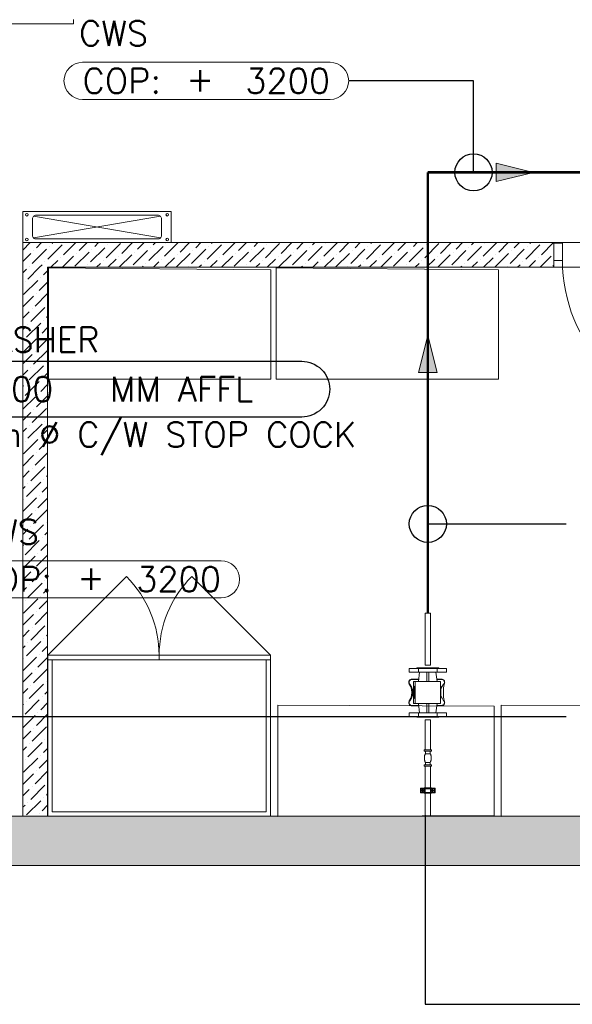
# Model space of a CAD drawing. Header units: millimetres. Extents: x -1747 to 60076, y -13777 to 14438.
# Tile 18 of 29: x 12144 to 14377, y -560 to 3419. Entities that reach past the tile are written whole.
import ezdxf
from ezdxf.enums import TextEntityAlignment as Align

# ---------------------------------------------------------------- set-up
doc = ezdxf.new("R2010")
doc.units = ezdxf.units.MM
doc.header["$MEASUREMENT"] = 0
doc.linetypes.add('CENTER', pattern=[2, 1.25, -0.25, 0.25, -0.25])
doc.layers.get('0').update_dxf_attribs({"lineweight": 5})
doc.layers.add('FLOOR LAYOUT', color=9, linetype='Continuous', lineweight=0, true_color=0x808080)
doc.layers.add('PLUMBING-WS-CW-PIPE', color=5, linetype='Continuous', lineweight=0, true_color=0x0000ff)
doc.layers.add('G-IMPT', color=8, linetype='Continuous', lineweight=9)
doc.layers.add('P-PIPE', color=3, linetype='Continuous', lineweight=9)
for name, color, linetype in [('LINE', 7, 'Continuous'), ('PLUMBING-DW-TR-LVL-TAG', 7, 'Continuous'), ('TAG', 7, 'Continuous')]:
    doc.layers.add(name, color=color, linetype=linetype)
doc.styles.add('Oswald Light', font='txt')
doc.styles.add('Romans', font='Romans.shx')
doc.styles.add('ROMANS-100', font='romans.shx')
doc.styles.get("Standard").update_dxf_attribs({"font": 'romans.shx'})
doc.dimstyles.new('CLOSSED FILLED-ROMANS-100', dxfattribs={"dimtxt": 100, "dimasz": 100, "dimexe": 50, "dimexo": 50, "dimgap": 50, "dimtad": 1, "dimdec": 0, "dimzin": 0, "dimdsep": 46, "dimtxsty": 'ROMANS-100', "dimcen": 0.09, "dimclrd": 256, "dimclre": 256, "dimclrt": 256, "dimadec": 0, "dimazin": 0, "dimtfac": 1, "dimtdec": 0, "dimtofl": 0, "dimtmove": 0, "dimatfit": 3, "dimfxl": 1, "dimtolj": 1, "dimtzin": 0, "dimarcsym": 0})
doc.dimstyles.new('MDS-50', dxfattribs={"dimtxt": 100, "dimasz": 100, "dimexe": 50, "dimexo": 50, "dimgap": 25, "dimtad": 1, "dimdec": 0, "dimtxsty": 'Oswald Light', "dimcen": 0, "dimdle": 1.5875, "dimazin": 0, "dimtfac": 1, "dimtdec": 0, "dimtix": 1, "dimtmove": 0, "dimatfit": 0, "dimfxl": 1, "dimfrac": 2, "dimtolj": 1, "dimarcsym": 0})

# ---------------------------------------------------------------- blocks, each defined once
blk = doc.blocks.new('U_Water_meter1 - Optiflux 4000-9027546-RCP-Store 03 at Node L5 Level')
at = {"layer": 'G-IMPT', "color": 171, "lineweight": 15}
for p, q in [((-100, 42.7), (-96.6, 44.5)), ((-96.6, 44.5), (-100, 42.7)), ((-96.6, 73.8), (-82.5, 73.8)), ((-45, 57.3), (45, 57.3)), ((-45, 49.7), (45, 49.7)), ((82.5, 73.8), (96.6, 73.8)), ((100, 42.7), (96.6, 44.5)), ((96.6, 44.5), (100, 42.7)), ((-45, 36.3), (-82.5, 31.9)), ((82.5, 31.9), (45, 36.3)), ((-96.6, -46.7), (-100, -45)), ((-100, -45), (-96.6, -46.7)), ((-82.5, -76), (-96.6, -76)), ((45, -52), (-45, -52)), ((96.6, -76), (82.5, -76)), ((96.6, -46.7), (100, -45)), ((100, -45), (96.6, -46.7))]:
    blk.add_line(p, q, dxfattribs=at)
at = {"layer": 'G-IMPT', "color": 171, "lineweight": 15, "flags": 128}
for points in [[(-45, -38.5), (-54.4, -37.4), (-63.7, -36.3), (-73.1, -35.2), (-82.5, -34.1)], [(-82.5, -34.1), (-73.1, -35.2), (-63.7, -36.3), (-54.4, -37.4), (-45, -38.5)], [(82.5, -34.1), (73.1, -35.2), (63.7, -36.3), (54.4, -37.4), (45, -38.5)], [(45, -38.5), (54.4, -37.4), (63.7, -36.3), (73.1, -35.2), (82.5, -34.1)]]:
    blk.add_lwpolyline(points, dxfattribs=at)
at = {"layer": 'P-PIPE', "color": 171, "lineweight": 15}
for p, q in [((-100, 42.7), (-96.6, 44.5)), ((-54.4, 62.7), (-54.4, 34.7)), ((-53, 62.7), (-53, 34.8)), ((45, 57.3), (-45, 57.3)), ((-25, 52.7), (-25, 49.7)), ((-25, 52.7), (-10, 52.7)), ((-10, 52.7), (25, 52.7)), ((-10, 48.5), (-10, 52.7)), ((25, 49.2), (25, 52.7)), ((53, 34.8), (53, 62.7)), ((54.4, 34.7), (54.4, 62.7)), ((96.6, 44.5), (100, 42.7)), ((-96.6, 36.2), (-96.6, -38.4)), ((-96.6, 36.2), (-82.5, 36.2)), ((-82.5, -38.4), (-82.5, 36.2)), ((-82.5, 2.9), (-45, 2.9)), ((45, 2.9), (82.5, 2.9)), ((82.5, 36.2), (82.5, -38.4)), ((82.5, 36.2), (96.6, 36.2)), ((96.6, -38.4), (96.6, 36.2)), ((-82.5, -38.4), (-96.6, -38.4)), ((-45, -5.1), (-82.5, -5.1)), ((-54.4, -37.4), (-54.4, -55.9)), ((-53, -37.6), (-53, -55.9)), ((82.5, -5.1), (45, -5.1)), ((53, -55.9), (53, -37.6)), ((54.4, -55.9), (54.4, -37.4)), ((96.6, -38.4), (82.5, -38.4)), ((-96.6, -46.7), (-100, -45)), ((-25, -52), (-25, -54)), ((-25, -54), (-10, -54)), ((-10, -50.7), (-10, -54)), ((-10, -54), (25, -54)), ((25, -51.4), (25, -54)), ((100, -45), (96.6, -46.7))]:
    blk.add_line(p, q, dxfattribs=at)
at = {"layer": 'P-PIPE', "color": 171, "lineweight": 15, "flags": 128}
for points in [[(-41, 76), (-44, 75.7), (-46.8, 74.7), (-49.3, 73.1), (-51.4, 71), (-53, 68.5), (-54, 65.6), (-54.4, 62.7)], [(-33.2, 71.8), (-35.4, 73.3), (-38, 74.3), (-40.7, 74.6), (-43.4, 74.4), (-46, 73.6), (-48.3, 72.1), (-50.3, 70.2), (-51.8, 67.9), (-52.7, 65.4), (-53, 62.7)], [(-45, -52), (-45, -48.9), (-45, -40.1), (-45, -26.6), (-45, -9.9), (-45, 7.7), (-45, 24.3), (-45, 37.9), (-45, 46.7), (-45, 49.7)], [(-33.4, 73.6), (-35.7, 74.9), (-38.3, 75.7), (-41, 76)], [(33.4, 73.6), (23.1, 67.9), (11.8, 64.4), (0, 63.2), (-11.8, 64.4), (-23.1, 67.9), (-33.4, 73.6)], [(33.2, 71.8), (23.2, 65.1), (11.9, 60.9), (0, 59.5), (-11.9, 60.9), (-23.2, 65.1), (-33.2, 71.8)], [(53, 62.7), (52.7, 65.4), (51.8, 67.9), (50.3, 70.2), (48.3, 72.1), (46, 73.6), (43.4, 74.4), (40.7, 74.6), (38, 74.3), (35.5, 73.3), (33.2, 71.8)], [(54.4, 62.7), (54, 65.9), (52.8, 68.9), (51, 71.5), (48.6, 73.7), (45.7, 75.1), (42.6, 75.9), (39.4, 75.9), (36.2, 75.1), (33.4, 73.6)], [(45, 49.7), (45, 46.7), (45, 37.8), (45, 24.3), (45, 7.7), (45, -10), (45, -26.6), (45, -40.1), (45, -48.9), (45, -52)], [(-54.4, -55.9), (-54, -59), (-53, -61.9), (-51.3, -64.4), (-49.1, -66.5), (-46.5, -68.1), (-43.6, -69), (-40.5, -69.3), (-37.5, -68.8)], [(-53, -55.9), (-52.7, -58.6), (-51.8, -61.2), (-50.3, -63.5), (-48.3, -65.4), (-46, -66.8), (-43.4, -67.7), (-40.7, -67.9), (-38, -67.5), (-35.4, -66.5), (-33.2, -65)], [(-37.5, -68.8), (-18.9, -65.1), (0, -63.8)], [(-33.2, -65), (-23.2, -58.4), (-11.9, -54.2), (-10, -53.8)], [(0, -63.8), (18.9, -65.1), (37.5, -68.8)], [(9.9, -53.8), (11.9, -54.2), (23.2, -58.3), (33.2, -65)], [(33.2, -65), (35.4, -66.5), (38, -67.5), (40.7, -67.9), (43.4, -67.7), (46, -66.8), (48.3, -65.4), (50.3, -63.5), (51.8, -61.2), (52.7, -58.6), (53, -55.9)], [(37.5, -68.8), (39.2, -69.1), (41, -69.3)], [(41, -69.3), (44, -68.9), (46.8, -67.9), (49.3, -66.4), (51.4, -64.3), (53, -61.7), (54, -58.9), (54.4, -55.9)]]:
    blk.add_lwpolyline(points, dxfattribs=at)
at = {"layer": 'P-PIPE', "color": 171, "lineweight": 15}
for points, knots in [([(-100, -45), (-100, -45), (-100, -42.5), (-100, -32.9), (-100, -18.8), (-100, -1.1), (-100, 16.6), (-100, 30.6), (-100, 40.3), (-100, 42.7), (-100, 42.7)], [0.0003328, 0.0003328, 0.0003328, 0.0003328, 0.0625, 0.125, 0.1875, 0.25, 0.3125, 0.375, 0.4375, 0.4996674, 0.4996674, 0.4996674, 0.4996674]), ([(-96.6, 73.5), (-96.6, 73.8), (-96.6, 73.9), (-96.6, 72.6), (-96.6, 69.4), (-96.6, 64.3), (-96.6, 57.1), (-96.6, 47.9), (-96.6, 40.3), (-96.6, 36.2)], [309.972972, 309.972972, 309.972972, 309.972972, 320.286362, 332.605069, 344.923775, 357.242481, 369.561188, 381.879894, 394.1986, 394.1986, 394.1986, 394.1986]), ([(-82.5, 36.2), (-82.5, 40.3), (-82.5, 47.9), (-82.5, 57.1), (-82.5, 64.3), (-82.5, 69.4), (-82.5, 72.6), (-82.5, 73.9), (-82.5, 73.8), (-82.5, 73.5)], [-394.1986, -394.1986, -394.1986, -394.1986, -381.879894, -369.561188, -357.242481, -344.923775, -332.605069, -320.286362, -309.972972, -309.972972, -309.972972, -309.972972]), ([(-45, 53.5), (-45, 53), (-45, 52.3), (-45, 51.3), (-45, 50.8), (-45, 50.3), (-45, 49.8), (-45, 49.7), (-45, 49.7)], [0, 0, 0, 0, 0.25, 0.375, 0.5, 0.625, 0.75, 1, 1, 1, 1]), ([(45, 49.7), (45, 49.7), (45, 49.8), (45, 50.3), (45, 50.8), (45, 51.3), (45, 52.3), (45, 53), (45, 53.5)], [0, 0, 0, 0, 0.25, 0.375, 0.5, 0.625, 0.75, 1, 1, 1, 1]), ([(82.5, 73.5), (82.5, 73.8), (82.5, 73.9), (82.5, 72.6), (82.5, 69.4), (82.5, 64.3), (82.5, 57.1), (82.5, 47.9), (82.5, 40.3), (82.5, 36.2)], [309.972972, 309.972972, 309.972972, 309.972972, 320.286362, 332.605069, 344.923775, 357.242481, 369.561188, 381.879894, 394.1986, 394.1986, 394.1986, 394.1986]), ([(96.6, 36.2), (96.6, 40.3), (96.6, 47.9), (96.6, 57.1), (96.6, 64.3), (96.6, 69.4), (96.6, 72.6), (96.6, 73.9), (96.6, 73.8), (96.6, 73.5)], [-394.1986, -394.1986, -394.1986, -394.1986, -381.879894, -369.561188, -357.242481, -344.923775, -332.605069, -320.286362, -309.972972, -309.972972, -309.972972, -309.972972]), ([(100, 42.7), (100, 42.7), (100, 40.3), (100, 30.6), (100, 16.6), (100, -1.1), (100, -18.8), (100, -32.9), (100, -42.5), (100, -45), (100, -45)], [-0.4996674, -0.4996674, -0.4996674, -0.4996674, -0.4375, -0.375, -0.3125, -0.25, -0.1875, -0.125, -0.0625, -0.0003328, -0.0003328, -0.0003328, -0.0003328]), ([(-96.6, -38.4), (-96.6, -42.6), (-96.6, -50.1), (-96.6, -59.3), (-96.6, -66.5), (-96.6, -71.7), (-96.6, -74.9), (-96.6, -76.2), (-96.6, -76), (-96.6, -75.7)], [0, 0, 0, 0, 12.318706, 24.637412, 36.956119, 49.274825, 61.593531, 73.912237, 84.225628, 84.225628, 84.225628, 84.225628]), ([(-82.5, -75.7), (-82.5, -76), (-82.5, -76.2), (-82.5, -74.9), (-82.5, -71.7), (-82.5, -66.5), (-82.5, -59.3), (-82.5, -50.1), (-82.5, -42.6), (-82.5, -38.4)], [-84.225628, -84.225628, -84.225628, -84.225628, -73.912237, -61.593531, -49.274825, -36.956119, -24.637412, -12.318706, 0, 0, 0, 0]), ([(82.5, -38.4), (82.5, -42.6), (82.5, -50.1), (82.5, -59.3), (82.5, -66.5), (82.5, -71.7), (82.5, -74.9), (82.5, -76.2), (82.5, -76), (82.5, -75.7)], [0, 0, 0, 0, 12.318706, 24.637412, 36.956119, 49.274825, 61.593531, 73.912237, 84.225628, 84.225628, 84.225628, 84.225628]), ([(96.6, -75.7), (96.6, -76), (96.6, -76.2), (96.6, -74.9), (96.6, -71.7), (96.6, -66.5), (96.6, -59.3), (96.6, -50.1), (96.6, -42.6), (96.6, -38.4)], [-84.225628, -84.225628, -84.225628, -84.225628, -73.912237, -61.593531, -49.274825, -36.956119, -24.637412, -12.318706, 0, 0, 0, 0])]:
    blk.add_open_spline(points, degree=3, knots=knots, dxfattribs=at)
for points in [[(-45, 53.5), (-45, 56.2), (-45, 57.3), (-45, 57.3)], [(-45, 49.7), (-45, 49.7), (-45, 50.8), (-45, 53.5)], [(45, 57.3), (45, 57.3), (45, 56.2), (45, 53.5)], [(45, 53.5), (45, 50.8), (45, 49.7), (45, 49.7)]]:
    blk.add_open_spline(points, degree=3, dxfattribs=at)
blk = doc.blocks.new('U_Valve_Ball  - U_Valve_Ball-1760295-RCP-Store 03 at Node L5 Level')
at = {"layer": 'P-PIPE', "color": 171, "lineweight": 15}
for p, q in [((-32.5, 15), (-27.5, 15)), ((-32.5, 15), (-32.5, -15)), ((-27.5, -15), (-27.5, 15)), ((-27.5, 10), (-17.5, 10)), ((-17.5, -10), (-17.5, 10)), ((17.5, 10), (27.5, 10)), ((17.5, 10), (17.5, -10)), ((27.5, 15), (32.5, 15)), ((27.5, 15), (27.5, -15)), ((32.5, -15), (32.5, 15)), ((-27.5, -15), (-32.5, -15)), ((-17.5, -10), (-27.5, -10)), ((27.5, -10), (17.5, -10)), ((32.5, -15), (27.5, -15))]:
    blk.add_line(p, q, dxfattribs=at)
at = {"layer": 'P-PIPE', "color": 171, "lineweight": 15, "flags": 128}
for points in [[(17.5, 10), (16, 10.7), (14.6, 11.3), (13.1, 11.8), (11.5, 12.3), (10, 12.8), (8.4, 13.1), (6.9, 13.4), (5.3, 13.7), (3.7, 13.9), (2.1, 14), (0.5, 14), (-1.1, 14), (-2.7, 13.9), (-4.3, 13.8), (-5.9, 13.6), (-7.4, 13.3), (-9, 13), (-10.6, 12.6), (-12.1, 12.2), (-13.6, 11.6), (-15.1, 11.1), (-16.6, 10.4), (-17.5, 10)], [(-17.5, -10), (-16, -10.7), (-14.6, -11.3), (-13.1, -11.8), (-11.5, -12.3), (-10, -12.8), (-8.4, -13.1), (-6.9, -13.4), (-5.3, -13.7), (-3.7, -13.9), (-2.1, -14), (-0.5, -14), (1.1, -14), (2.7, -13.9), (4.3, -13.8), (5.9, -13.6), (7.4, -13.3), (9, -13), (10.6, -12.6), (12.1, -12.2), (13.6, -11.6), (15.1, -11.1), (16.6, -10.4), (17.5, -10)]]:
    blk.add_lwpolyline(points, dxfattribs=at)
blk = doc.blocks.new('U_Lined Split Clamp1 - 20-10087883-RCP-Store 03 at Node L5 Level')
at = {"layer": 'P-PIPE', "color": 10, "lineweight": 13}
for p, q in [((-11, 11.3), (-11, 13.5)), ((-11, 11.2), (-11, 10.7)), ((-9.5, 30), (-9.5, 14.9)), ((-9.5, 30), (9.5, 30)), ((-7.5, 14.9), (-9.5, 14.9)), ((-7.5, 14.9), (-7.5, -14.9)), ((-4.3, 13.4), (-7.5, 13.4)), ((-1, 21), (-5, 21)), ((-5, 21), (-5, 19)), ((-5, 19), (-1, 19)), ((0, 27), (-1, 27)), ((-1, 27), (-1, 21)), ((-1, 19), (-1, 13)), ((-1, 13), (0, 13)), ((1, 27), (0, 27)), ((0, 13), (1, 13)), ((1, 21), (1, 27)), ((5, 21), (1, 21)), ((1, 13), (1, 19)), ((1, 19), (5, 19)), ((7.5, 13.4), (4.3, 13.4)), ((5, 19), (5, 21)), ((9.5, 14.9), (7.5, 14.9)), ((7.5, 14.9), (7.5, -14.9)), ((9.5, 14.9), (9.5, 30)), ((11, 13.5), (11, 11.3)), ((11, 11.2), (11, 10.7)), ((11, 2.9), (11, 0.2)), ((-11, -10.7), (-11, -11.2)), ((-11, -13.5), (-11, -11.3)), ((-9.5, -14.9), (-7.5, -14.9)), ((-9.5, -14.9), (-9.5, -30)), ((-9.5, -30), (9.5, -30)), ((-7.5, -13.4), (-4.3, -13.4)), ((-1, -19), (-5, -19)), ((-5, -19), (-5, -21)), ((-5, -21), (-1, -21)), ((0, -13), (-1, -13)), ((-1, -13), (-1, -19)), ((-1, -21), (-1, -27)), ((-1, -27), (0, -27)), ((1, -13), (0, -13)), ((0, -27), (1, -27)), ((1, -19), (1, -13)), ((5, -19), (1, -19)), ((1, -27), (1, -21)), ((1, -21), (5, -21)), ((4.3, -13.4), (7.5, -13.4)), ((5, -21), (5, -19)), ((7.5, -14.9), (9.5, -14.9)), ((9.5, -30), (9.5, -14.9)), ((11, 0), (11, -2.9)), ((11, -5.9), (11, -8.2)), ((11, -10.7), (11, -11.2)), ((11, -11.3), (11, -13.5))]:
    blk.add_line(p, q, dxfattribs=at)
at = {"layer": 'P-PIPE', "color": 10, "lineweight": 13, "flags": 128}
for points in [[(-11, 13.5), (-11, 13.3), (-11, 13.1), (-11, 12.9), (-11, 12.7), (-11, 12.4), (-11, 12.2), (-11, 11.9), (-11, 11.5), (-11, 11.2)], [(-11, -13.4), (-11, -13.2), (-11, -13), (-11, -12.8), (-11, -12.6), (-11, -12.3), (-11, -12), (-11, -11.7), (-11, -11.4), (-11, -11.1), (-11, -10.7), (-11, -10.4), (-11, -10), (-11, -9.6), (-11, -9.2), (-11, -8.7), (-11, -8.3), (-11, -7.8), (-11, -7.3), (-11, -6.9), (-11, -6.4), (-11, -5.9), (-11, -5.3), (-11, -4.8), (-11, -4.3), (-11, -3.8), (-11, -3.2), (-11, -2.7), (-11, -2.1), (-11, -1.5), (-11, -1), (-11, -0.4), (-11, 0.1), (-11, 0.7), (-11, 1.3), (-11, 1.8), (-11, 2.4), (-11, 2.9), (-11, 3.5), (-11, 4), (-11, 4.5), (-11, 5.1), (-11, 5.6), (-11, 6.1), (-11, 6.6), (-11, 7.1), (-11, 7.6), (-11, 8), (-11, 8.5), (-11, 8.9), (-11, 9.4), (-11, 9.8), (-11, 10.2), (-11, 10.6), (-11, 10.9), (-11, 11.3), (-11, 11.6), (-11, 11.9), (-11, 12.2), (-11, 12.5), (-11, 12.7), (-11, 12.9), (-11, 13.1), (-11, 13.3), (-11, 13.4)], [(11, 11.1), (11, 11.5), (11, 11.8), (11, 12.1), (11, 12.4), (11, 12.6), (11, 12.9), (11, 13.1), (11, 13.3), (11, 13.4), (11, 13.5)], [(11, 13.4), (11, 13.2), (11, 13), (11, 12.8), (11, 12.6), (11, 12.3), (11, 12), (11, 11.7), (11, 11.4), (11, 11.1), (11, 10.7), (11, 10.4), (11, 10), (11, 9.6), (11, 9.2), (11, 8.7), (11, 8.3), (11, 7.8), (11, 7.3), (11, 6.9), (11, 6.4), (11, 5.9), (11, 5.3), (11, 4.8), (11, 4.3), (11, 3.8), (11, 3.2), (11, 2.7), (11, 2.1), (11, 1.5), (11, 1), (11, 0.4), (11, -0.1), (11, -0.7), (11, -1.3), (11, -1.8), (11, -2.4), (11, -2.9), (11, -3.5), (11, -4), (11, -4.5), (11, -5.1), (11, -5.6), (11, -6.1), (11, -6.6), (11, -7.1), (11, -7.6), (11, -8), (11, -8.5), (11, -8.9), (11, -9.4), (11, -9.8), (11, -10.2), (11, -10.6), (11, -10.9), (11, -11.3), (11, -11.6), (11, -11.9), (11, -12.2), (11, -12.5), (11, -12.7), (11, -12.9), (11, -13.1), (11, -13.3), (11, -13.4)], [(-11, -10.8), (-11, -11.1), (-11, -11.5), (-11, -11.8), (-11, -12.1), (-11, -12.4), (-11, -12.6), (-11, -12.9), (-11, -13.1), (-11, -13.3), (-11, -13.4), (-11, -13.5)], [(11, -13.5), (11, -13.3), (11, -13.1), (11, -12.9), (11, -12.7), (11, -12.4), (11, -12.2), (11, -11.9), (11, -11.5), (11, -11.2), (11, -10.9)]]:
    blk.add_lwpolyline(points, dxfattribs=at)
at = {"layer": 'P-PIPE', "color": 10, "lineweight": 13}
for centre, start, end in [((0, 20), 90, 270), ((0, 20), 270, 90), ((0, -20), 90, 270), ((0, -20), 270, 90)]:
    blk.add_arc(centre, 8, start, end, dxfattribs=at)
for centre, major_axis, ratio, start_param, end_param in [((-9.5, 13.5), (1.5, 0), 0.959454, 1.570796, 3.141593), ((-9.5, 13.4), (1.5, 0), 0.955188, 1.570796, 3.141593), ((9.5, 13.5), (1.5, 0), 0.959454, 0, 1.570796), ((9.5, 13.4), (-1.5, 0), 0.955188, 3.141593, 4.712389), ((-9.5, -13.4), (1.5, 0), 0.955188, 3.141593, 4.712389), ((-9.5, -13.5), (1.5, 0), 0.959454, 3.141593, 4.712389), ((9.5, -13.4), (-1.5, 0), 0.955188, 1.570796, 3.141593), ((9.5, -13.5), (-1.5, 0), 0.959454, 1.570796, 3.141593)]:
    blk.add_ellipse(centre, major_axis=major_axis, ratio=ratio, start_param=start_param, end_param=end_param, dxfattribs=at)
blk = doc.blocks.new('DIAL-LT-NDE-ZZ-M3-P-700_rvt-2-RCP-Store 03 at Node L5 Level')
at = {"layer": 'P-PIPE', "color": 171, "lineweight": 15}
for p, q in [((-507580.6, 143210.8), (-507580.6, 143420.4)), ((-507558.4, 143420.4), (-507558.4, 143210.8)), ((-507580.6, 142868), (-507580.6, 142990.1)), ((-507569.5, 142990.1), (-507580.6, 142990.1)), ((-507558.4, 142990.1), (-507569.5, 142990.1)), ((-507558.4, 142990.1), (-507558.4, 142868)), ((-507580.7, 142604.5), (-507580.6, 142803)), ((-507558.4, 142803), (-507558.5, 142604.5))]:
    blk.add_line(p, q, dxfattribs=at)
for centre, start_param, end_param in [((-507569.5, 143420.4), 0, 1.570796), ((-507569.5, 143420.4), 1.570796, 3.141593), ((-507569.5, 143210.8), 0, 1.570796), ((-507569.5, 143210.8), 1.570796, 3.141593)]:
    blk.add_ellipse(centre, major_axis=(-11.1, 0), ratio=0.000067, start_param=start_param, end_param=end_param, dxfattribs=at)
at = {"color": 171, "lineweight": 15}
for name, p, rotation in [('U_Water_meter1 - Optiflux 4000-9027546-RCP-Store 03 at Node L5 Level', (-507570.6, 143100.4), 89.99608188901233), ('U_Valve_Ball  - U_Valve_Ball-1760295-RCP-Store 03 at Node L5 Level', (-507569.5, 142835.5), 269.9960818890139), ('U_Lined Split Clamp1 - 20-10087883-RCP-Store 03 at Node L5 Level', (-507569.6, 142703.8), 89.99651034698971)]:
    blk.add_blockref(name, p, dxfattribs=dict(at, rotation=rotation))
blk = doc.blocks.new('CW-FA')
at = {"layer": 'PLUMBING-WS-CW-PIPE', "lineweight": 0}
h = blk.add_hatch(color=256, dxfattribs=at)
h.dxf.hatch_style = 1
h.paths.add_polyline_path([(100, 0), (-50, 37.5), (-50, -37.5)])
blk.add_lwpolyline([(-50, 37.5), (100, 0), (-50, -37.5), (-50, 37.5)], dxfattribs=at)
blk = doc.blocks.new('CWS_BOP_LVL')
for points in [[(75, 75), (1075, 75)], [(1075, -75), (75, -75)]]:
    blk.add_lwpolyline(points)
for centre, start, end in [((75, 0), 90, 180), ((1075, 0), 0, 90), ((75, 0), 180, 270), ((1075, 0), 270, 0)]:
    blk.add_arc(centre, 75, start, end)
at = {"style": 'Romans'}
blk.add_text('CWS', height=100, dxfattribs=at).set_placement((61.1, 142))
at = {"char_height": 100, "style": 'Romans'}
for s, width, insert, attachment_point in [('COP:', 1168.033, (75, 0), 4), ('\\pxqc;+', 105.762, (550, 7.3), 5)]:
    blk.add_mtext_dynamic_manual_height_columns(s, width=width, gutter_width=1, heights=[0], dxfattribs=dict(at, insert=insert, attachment_point=attachment_point))
at = {"style": 'Romans'}
blk.add_attdef('LVL', text='', height=100, dxfattribs=at).set_placement((1075, 0), align=Align.MIDDLE_RIGHT)
blk = doc.blocks.new('FLOOR PLAN')
at = {"layer": 'FLOOR LAYOUT'}
h = blk.add_hatch(color=256, dxfattribs=at)
h.dxf.hatch_style = 1
h.paths.add_polyline_path([(15200, 0), (15200, 1970), (15400, 1970), (15400, 2043.5), (15400, 2170), (15202, 2170), (15202, 2518), (15002, 2518), (15002, 200), (14369.9, 200), (14369.9, 199.7), (12979.6, 199.7), (12979.6, 198.7), (12313.4, 198.7), (7990, 200), (7990, 850), (7590, 850), (7590, 650), (7790, 650), (7790, 0)])
h.paths.add_polyline_path([(7790, 650), (7590, 650), (7590, 850), (7790, 850)], flags=17)
h.paths.add_polyline_path([(7990, 0), (7790, 0), (7790, 200), (7990, 200)], flags=17)
h.paths.add_polyline_path([(9805, 0), (10005, 0), (10005, 200), (9805, 200)], flags=17)
h.paths.add_polyline_path([(11820, 0), (12020, 0), (12020, 200), (11820, 200)], flags=17)
h.paths.add_polyline_path([(15000, 0), (15200, 0), (15200, 200), (15000, 200)], flags=17)
h.paths.add_polyline_path([(15200, 1970), (15400, 1970), (15400, 2170), (15200, 2170)], flags=17)
for p, q in [((12361.4, 3402), (11802, 3402)), ((12361.4, 3402), (12361.4, 3420)), ((12713.1, 2624.1), (12200.9, 2536.9)), ((12713.1, 2536.9), (12200.9, 2624.1)), ((12157, 2487.9), (12187.1, 2518)), ((12157, 2518), (12157, 200)), ((12157, 2518), (14302, 2518)), ((12212.1, 2497.1), (12233, 2518)), ((12258.1, 2451.1), (12315.6, 2508.6)), ((12275.3, 2514.3), (12279, 2518)), ((12321.3, 2468.4), (12370.9, 2518)), ((12384.5, 2485.6), (12416.9, 2518)), ((12447.7, 2502.8), (12462.8, 2518)), ((12493.7, 2456.9), (12551.1, 2514.3)), ((12499.4, 2508.6), (12499.4, 2508.6)), ((12556.9, 2474.1), (12600.7, 2518)), ((12620.1, 2491.4), (12646.7, 2518)), ((12683.2, 2508.6), (12692.7, 2518)), ((12729.2, 2462.6), (12784.6, 2518)), ((12735, 2514.3), (12735, 2514.3)), ((12792.4, 2479.9), (12830.5, 2518)), ((12855.6, 2497.1), (12876.5, 2518)), ((12901.6, 2451.1), (12959, 2508.6)), ((12918.8, 2514.3), (12922.5, 2518)), ((12964.8, 2468.4), (13014.4, 2518)), ((13028, 2485.6), (13060.3, 2518)), ((13091.2, 2502.8), (13106.3, 2518)), ((13142.9, 2508.6), (13142.9, 2508.6)), ((13179.5, 2499.3), (13194.6, 2514.3)), ((13200.3, 2474.1), (13244.2, 2518)), ((13263.5, 2491.4), (13290.2, 2518)), ((13326.7, 2508.6), (13336.1, 2518)), ((13372.7, 2462.6), (13428, 2518)), ((13378.4, 2514.3), (13378.4, 2514.3)), ((13435.9, 2479.9), (13474, 2518)), ((13499.1, 2497.1), (13520, 2518)), ((13545, 2451.1), (13602.5, 2508.6)), ((13562.3, 2514.3), (13565.9, 2518)), ((13608.2, 2468.4), (13657.9, 2518)), ((13671.4, 2485.6), (13703.8, 2518)), ((13734.6, 2502.8), (13749.8, 2518)), ((13780.6, 2456.9), (13838, 2514.3)), ((13786.3, 2508.6), (13786.3, 2508.6)), ((13843.8, 2474.1), (13887.7, 2518)), ((13907, 2491.4), (13933.6, 2518)), ((13970.2, 2508.6), (13979.6, 2518)), ((14016.1, 2462.6), (14071.5, 2518)), ((14021.9, 2514.3), (14021.9, 2514.3)), ((14079.3, 2479.9), (14117.5, 2518)), ((14142.5, 2497.1), (14163.4, 2518)), ((14188.5, 2451.1), (14246, 2508.6)), ((14205.7, 2514.3), (14209.4, 2518)), ((14251.7, 2468.4), (14301.3, 2518)), ((14302, 2518), (14302, 2418)), ((14302, 2518), (15002, 2518)), ((14337, 2516.1), (14302, 2516.1)), ((14302, 2516.1), (14302, 2446.1)), ((14337, 2446.1), (14337, 2516.1)), ((12157, 2442), (12189.2, 2474.1)), ((12194.9, 2433.9), (12252.4, 2491.4)), ((12200.6, 2485.6), (12200.6, 2485.6)), ((12263.8, 2502.8), (12263.8, 2502.8)), ((12367.3, 2422.4), (12424.7, 2479.9)), ((12373, 2474.1), (12373, 2474.1)), ((12430.5, 2439.7), (12487.9, 2497.1)), ((12436.2, 2491.4), (12436.2, 2491.4)), ((12546.7, 2418), (12597.1, 2468.4)), ((12602.8, 2428.2), (12660.3, 2485.6)), ((12608.6, 2479.9), (12608.6, 2479.9)), ((12666, 2445.4), (12723.5, 2502.8)), ((12671.8, 2497.1), (12671.8, 2497.1)), ((12776.5, 2418), (12832.6, 2474.1)), ((12780.9, 2468.4), (12780.9, 2468.4)), ((12838.4, 2433.9), (12895.8, 2491.4)), ((12844.1, 2485.6), (12844.1, 2485.6)), ((12907.3, 2502.8), (12907.3, 2502.8)), ((13010.7, 2422.4), (13068.2, 2479.9)), ((13016.5, 2474.1), (13016.5, 2474.1)), ((13073.9, 2439.7), (13131.4, 2497.1)), ((13079.7, 2491.4), (13079.7, 2491.4)), ((13137.1, 2456.9), (13179.5, 2499.3)), ((13190.2, 2418), (13240.5, 2468.4)), ((13246.3, 2428.2), (13303.7, 2485.6)), ((13252, 2479.9), (13252, 2479.9)), ((13309.5, 2445.4), (13366.9, 2502.8)), ((13315.2, 2497.1), (13315.2, 2497.1)), ((13420, 2418), (13476.1, 2474.1)), ((13424.4, 2468.4), (13424.4, 2468.4)), ((13481.8, 2433.9), (13539.3, 2491.4)), ((13487.6, 2485.6), (13487.6, 2485.6)), ((13550.8, 2502.8), (13550.8, 2502.8)), ((13654.2, 2422.4), (13711.6, 2479.9)), ((13659.9, 2474.1), (13659.9, 2474.1)), ((13717.4, 2439.7), (13774.8, 2497.1)), ((13723.1, 2491.4), (13723.1, 2491.4)), ((13833.6, 2418), (13884, 2468.4)), ((13889.7, 2428.2), (13947.2, 2485.6)), ((13895.5, 2479.9), (13895.5, 2479.9)), ((13952.9, 2445.4), (14010.4, 2502.8)), ((13958.7, 2497.1), (13958.7, 2497.1)), ((14063.4, 2418), (14119.6, 2474.1)), ((14067.9, 2468.4), (14067.9, 2468.4)), ((14125.3, 2433.9), (14182.8, 2491.4)), ((14131, 2485.6), (14131, 2485.6)), ((14194.2, 2502.8), (14194.2, 2502.8)), ((12225, 2418), (12235.1, 2428.2)), ((12246.6, 2439.7), (12246.6, 2439.7)), ((12270.9, 2418), (12298.3, 2445.4)), ((12309.8, 2456.9), (12309.8, 2456.9)), ((12316.9, 2418), (12361.5, 2462.6)), ((12419, 2428.2), (12419, 2428.2)), ((12454.8, 2418), (12470.7, 2433.9)), ((12482.2, 2445.4), (12482.2, 2445.4)), ((12500.7, 2418), (12533.9, 2451.1)), ((12545.4, 2462.6), (12545.4, 2462.6)), ((12654.5, 2433.9), (12654.5, 2433.9)), ((12684.6, 2418), (12706.2, 2439.7)), ((12717.7, 2451.1), (12717.7, 2451.1)), ((12730.5, 2418), (12769.4, 2456.9)), ((12868.4, 2418), (12878.6, 2428.2)), ((12890.1, 2439.7), (12890.1, 2439.7)), ((12914.4, 2418), (12941.8, 2445.4)), ((12953.3, 2456.9), (12953.3, 2456.9)), ((12960.3, 2418), (13005, 2462.6)), ((13062.4, 2428.2), (13062.4, 2428.2)), ((13098.2, 2418), (13114.1, 2433.9)), ((13125.6, 2445.4), (13125.6, 2445.4)), ((13144.2, 2418), (13177.3, 2451.1)), ((13188.8, 2462.6), (13188.8, 2462.6)), ((13298, 2433.9), (13298, 2433.9)), ((13328, 2418), (13349.7, 2439.7)), ((13361.2, 2451.1), (13361.2, 2451.1)), ((13374, 2418), (13412.9, 2456.9)), ((13511.9, 2418), (13522.1, 2428.2)), ((13533.5, 2439.7), (13533.5, 2439.7)), ((13557.9, 2418), (13585.3, 2445.4)), ((13596.7, 2456.9), (13596.7, 2456.9)), ((13603.8, 2418), (13648.4, 2462.6)), ((13705.9, 2428.2), (13705.9, 2428.2)), ((13741.7, 2418), (13757.6, 2433.9)), ((13769.1, 2445.4), (13769.1, 2445.4)), ((13787.7, 2418), (13820.8, 2451.1)), ((13832.3, 2462.6), (13832.3, 2462.6)), ((13941.5, 2433.9), (13941.5, 2433.9)), ((13971.5, 2418), (13993.2, 2439.7)), ((14004.7, 2451.1), (14004.7, 2451.1)), ((14017.5, 2418), (14056.4, 2456.9)), ((14155.4, 2418), (14165.5, 2428.2)), ((14177, 2439.7), (14177, 2439.7)), ((14201.3, 2418), (14228.7, 2445.4)), ((14240.2, 2456.9), (14240.2, 2456.9)), ((14247.3, 2418), (14291.9, 2462.6)), ((14302, 2446.1), (14337, 2446.1)), ((12157, 2396), (12171.9, 2410.9)), ((12177.7, 2370.7), (12225, 2418)), ((12183.4, 2422.4), (12183.4, 2422.4)), ((12240.9, 2387.9), (12257, 2404.1)), ((12257, 2418), (12257, 200)), ((12257, 2418), (14302, 2418)), ((12261, 1966.1), (12261, 2416.1)), ((12261, 2416.1), (13158.7, 2407.6)), ((12638.6, 2418), (12643, 2422.4)), ((12826.9, 2422.4), (12826.9, 2422.4)), ((13158.7, 2407.6), (13158.7, 1966)), ((13180.6, 1966.1), (13180.6, 2416.1)), ((13180.6, 2416.1), (14078.3, 2407.6)), ((13282.1, 2418), (13286.5, 2422.4)), ((13470.3, 2422.4), (13470.3, 2422.4)), ((13925.6, 2418), (13930, 2422.4)), ((14078.3, 2407.6), (14078.3, 1966)), ((14113.8, 2422.4), (14113.8, 2422.4)), ((14297.7, 2422.4), (14302, 2426.8)), ((14302, 2418), (15002, 2418)), ((12160.4, 2307.5), (12217.9, 2365)), ((12166.2, 2359.2), (12166.2, 2359.2)), ((12223.6, 2324.7), (12257, 2358.1)), ((12229.4, 2376.5), (12229.4, 2376.5)), ((12206.4, 2261.5), (12257, 2312.2)), ((12212.1, 2313.3), (12212.1, 2313.3)), ((12157, 2258.1), (12200.6, 2301.8)), ((12157, 2212.2), (12183.4, 2238.6)), ((12189.2, 2198.4), (12246.6, 2255.8)), ((12194.9, 2250.1), (12194.9, 2250.1)), ((12171.9, 2135.2), (12229.4, 2192.6)), ((12240.9, 2204.1), (12240.9, 2204.1)), ((12252.4, 2215.6), (12257, 2220.2)), ((12157, 2166.2), (12166.2, 2175.4)), ((12177.7, 2186.9), (12177.7, 2186.9)), ((12235.1, 2152.4), (12257, 2174.3)), ((12157, 2074.3), (12212.1, 2129.4)), ((12160.4, 2123.7), (12160.4, 2123.7)), ((12217.9, 2089.2), (12257, 2128.3)), ((12223.6, 2140.9), (12223.6, 2140.9)), ((12200.6, 2026), (12257, 2082.3)), ((12206.4, 2077.7), (12206.4, 2077.7)), ((12157, 2028.3), (12194.9, 2066.2)), ((12252.4, 2031.7), (12252.4, 2031.7)), ((12157, 1982.3), (12177.7, 2003)), ((12183.4, 1962.8), (12240.9, 2020.2)), ((12189.2, 2014.5), (12189.2, 2014.5)), ((12246.6, 1980), (12257, 1990.4)), ((12166.2, 1899.6), (12223.6, 1957.1)), ((12171.9, 1951.3), (12171.9, 1951.3)), ((12235.1, 1968.5), (12235.1, 1968.5)), ((13158.7, 1966), (12261, 1966.1)), ((14078.3, 1966), (13180.6, 1966.1)), ((12157, 1936.4), (12160.4, 1939.8)), ((12229.4, 1916.8), (12257, 1944.5)), ((12157, 1844.5), (12206.4, 1893.9)), ((12212.1, 1853.6), (12257, 1898.5)), ((12217.9, 1905.3), (12217.9, 1905.3)), ((12157, 1798.5), (12189.2, 1830.7)), ((12194.9, 1790.4), (12252.4, 1847.9)), ((12200.6, 1842.1), (12200.6, 1842.1)), ((12246.6, 1796.2), (12246.6, 1796.2)), ((12157, 1752.5), (12171.9, 1767.5)), ((12177.7, 1727.2), (12235.1, 1784.7)), ((12183.4, 1778.9), (12183.4, 1778.9)), ((12240.9, 1744.5), (12257, 1760.6)), ((12160.4, 1664), (12217.9, 1721.5)), ((12166.2, 1715.7), (12166.2, 1715.7)), ((12223.6, 1681.3), (12257, 1714.7)), ((12229.4, 1733), (12229.4, 1733)), ((12157, 1614.7), (12200.6, 1658.3)), ((12206.4, 1618.1), (12257, 1668.7)), ((12212.1, 1669.8), (12212.1, 1669.8)), ((12157, 1568.7), (12183.4, 1595.1)), ((12189.2, 1554.9), (12246.6, 1612.3)), ((12194.9, 1606.6), (12194.9, 1606.6)), ((12240.9, 1560.6), (12240.9, 1560.6)), ((12252.4, 1572.1), (12257, 1576.8)), ((12157, 1522.7), (12166.2, 1531.9)), ((12171.9, 1491.7), (12229.4, 1549.1)), ((12177.7, 1543.4), (12177.7, 1543.4)), ((12235.1, 1508.9), (12257, 1530.8)), ((12157, 1430.8), (12212.1, 1485.9)), ((12160.4, 1480.2), (12160.4, 1480.2)), ((12217.9, 1445.7), (12257, 1484.8)), ((12223.6, 1497.4), (12223.6, 1497.4)), ((12200.6, 1382.5), (12257, 1438.9)), ((12206.4, 1434.2), (12206.4, 1434.2)), ((12157, 1384.8), (12194.9, 1422.7)), ((12157, 1338.9), (12177.7, 1359.5)), ((12183.4, 1319.3), (12240.9, 1376.8)), ((12189.2, 1371), (12189.2, 1371)), ((12252.4, 1388.3), (12252.4, 1388.3)), ((12219.5, 1309.5), (12223.6, 1313.6)), ((12235.1, 1325.1), (12235.1, 1325.1)), ((12246.6, 1336.6), (12257, 1347)), ((12157, 1292.9), (12160.4, 1296.3)), ((12166.2, 1256.1), (12219.5, 1309.5)), ((12171.9, 1307.8), (12171.9, 1307.8)), ((12229.4, 1273.4), (12257, 1301)), ((12157, 1201), (12206.4, 1250.4)), ((12212.1, 1210.2), (12257, 1255)), ((12217.9, 1261.9), (12217.9, 1261.9)), ((12194.9, 1147), (12252.4, 1204.4)), ((12200.6, 1198.7), (12200.6, 1198.7)), ((12157, 1155), (12189.2, 1187.2)), ((12257.6, 850), (12575.8, 1168.2)), ((13157.7, 850), (12839.5, 1168.2)), ((12157, 1109.1), (12171.9, 1124)), ((12177.7, 1083.8), (12235.1, 1141.2)), ((12183.4, 1135.5), (12183.4, 1135.5)), ((12240.9, 1101), (12257, 1117.1)), ((12246.6, 1152.7), (12246.6, 1152.7)), ((12160.4, 1020.6), (12217.9, 1078)), ((12229.4, 1089.5), (12229.4, 1089.5)), ((12166.2, 1072.3), (12166.2, 1072.3)), ((12223.6, 1037.8), (12257, 1071.2)), ((12157, 971.2), (12200.6, 1014.8)), ((12206.4, 974.6), (12257, 1025.2)), ((12212.1, 1026.3), (12212.1, 1026.3)), ((12189.2, 911.4), (12246.6, 968.9)), ((12194.9, 963.1), (12194.9, 963.1)), ((12157, 925.2), (12183.4, 951.6)), ((12240.9, 917.2), (12240.9, 917.2)), ((12252.4, 928.7), (12257, 933.3)), ((12157, 879.3), (12166.2, 888.4)), ((12171.9, 848.2), (12229.4, 905.7)), ((12177.7, 899.9), (12177.7, 899.9)), ((12235.1, 865.5), (12257, 887.3)), ((12157, 787.3), (12212.1, 842.5)), ((12160.4, 836.7), (12160.4, 836.7)), ((12217.9, 802.3), (12257, 841.4)), ((12223.6, 854), (12223.6, 854)), ((13157.7, 850), (12257.6, 850)), ((12257.6, 850), (12257.7, 200)), ((12707.7, 850), (12707.7, 832)), ((13157.7, 200), (13157.7, 850)), ((12257.6, 832), (13157.7, 832)), ((12275.6, 832), (12275.7, 218)), ((13139.7, 218), (13139.7, 832)), ((12157, 741.4), (12194.9, 779.3)), ((12200.6, 739.1), (12257, 795.4)), ((12206.4, 790.8), (12206.4, 790.8)), ((12183.4, 675.9), (12240.9, 733.3)), ((12189.2, 727.6), (12189.2, 727.6)), ((12252.4, 744.8), (12252.4, 744.8)), ((12157, 695.4), (12177.7, 716.1)), ((12235.1, 681.6), (12235.1, 681.6)), ((12246.6, 693.1), (12257, 703.5)), ((12157, 649.4), (12160.4, 652.9)), ((12166.2, 612.7), (12223.6, 670.1)), ((12171.9, 664.4), (12171.9, 664.4)), ((12229.4, 629.9), (12257, 657.5)), ((13186.7, 198.1), (13186.7, 648.1)), ((13186.7, 648.1), (14061.7, 643.9)), ((14061.7, 643.9), (14061.7, 202.3)), ((14088.8, 198.1), (14088.8, 648.1)), ((14088.8, 648.1), (14963.8, 643.9)), ((12157, 557.5), (12206.4, 606.9)), ((12212.1, 566.7), (12257, 611.6)), ((12217.9, 618.4), (12217.9, 618.4)), ((12194.9, 503.5), (12252.4, 561)), ((12157, 511.6), (12189.2, 543.7)), ((12200.6, 555.2), (12200.6, 555.2)), ((12157, 465.6), (12171.9, 480.5)), ((12177.7, 440.3), (12235.1, 497.8)), ((12183.4, 492), (12183.4, 492)), ((12246.6, 509.2), (12246.6, 509.2)), ((12229.4, 446.1), (12229.4, 446.1)), ((12240.9, 457.5), (12257, 473.7)), ((12160.4, 377.1), (12217.9, 434.6)), ((12166.2, 428.8), (12166.2, 428.8)), ((12223.6, 394.3), (12257, 427.7)), ((12157, 327.7), (12200.6, 371.4)), ((12206.4, 331.1), (12257, 381.8)), ((12212.1, 382.9), (12212.1, 382.9)), ((12189.2, 267.9), (12246.6, 325.4)), ((12194.9, 319.7), (12194.9, 319.7)), ((12157, 281.8), (12183.4, 308.2)), ((12252.4, 285.2), (12257, 289.8)), ((12157, 235.8), (12166.2, 245)), ((12171.9, 204.8), (12229.4, 262.2)), ((12177.7, 256.5), (12177.7, 256.5)), ((12235.1, 222), (12257, 243.9)), ((12240.9, 273.7), (12240.9, 273.7)), ((15000, 200), (7990, 200)), ((12223.6, 210.5), (12223.6, 210.5)), ((12257.7, 200), (13157.7, 200)), ((12275.7, 218), (13139.7, 218)), ((14061.7, 202.3), (13186.7, 198.1)), ((14963.8, 202.3), (14088.8, 198.1)), ((15200, 0), (7790, 0))]:
    blk.add_line(p, q, dxfattribs=at)
blk.add_lwpolyline([(12157, 2518), (12757, 2518), (12757, 2643), (12157, 2643)], close=True, dxfattribs=at)
blk.add_lwpolyline([(12211.5, 2532.5), (12702.5, 2532.5, 0.414214), (12717.5, 2547.5), (12717.5, 2613.5, 0.414214), (12702.5, 2628.5), (12211.5, 2628.5, 0.414214), (12196.5, 2613.5), (12196.5, 2547.5, 0.414214)], format="xyb", close=True, dxfattribs=at)
for centre in [(12173.4, 2630.5), (12740.6, 2630.5), (12173.4, 2530.5), (12740.6, 2530.5)]:
    blk.add_circle(centre, 5.15, dxfattribs=at)
for centre, radius, start, end in [((14968.3, 2446.6), 631.3, 180.0462, 266.7054), ((12257.6, 850), 450, 0.0042, 45.0047), ((13157.7, 850), 450, 135, 180.0005)]:
    blk.add_arc(centre, radius, start, end, dxfattribs=at)
blk = doc.blocks.new('PLUMB-WS-WS-TAG')
at = {"layer": 'PLUMBING-DW-TR-LVL-TAG'}
blk.add_lwpolyline([(112.5, 112.5), (1687.5, 112.5, -0.414214), (1800, 0, -0.414214), (1687.5, -112.5), (112.5, -112.5, -0.414214), (0, 0), (0, 0, -0.414214)], format="xyb", close=True, dxfattribs=at)
at = {"layer": 'PLUMBING-DW-TR-LVL-TAG', "char_height": 100, "attachment_point": 4}
for s, width, insert in [('{\\Fromans|c0;@}', 115.286, (112.5, 0)), ('{\\Fromans|c0;MM AFFL}', 662.905, (912.5, 0)), ('mm %%C C/W STOP COCK', 1987.152, (300, -200))]:
    blk.add_mtext_dynamic_manual_height_columns(s, width=width, gutter_width=3324.7, heights=[0], dxfattribs=dict(at, insert=insert))
at = {"layer": 'PLUMBING-DW-TR-LVL-TAG', "style": 'ROMANS-100'}
for tag, p in [('PLUM-DR-EQP', (0, 200)), ('PLUM-DR-PSIZE', (0, -200))]:
    blk.add_attdef(tag, text='', height=100, dxfattribs=at).set_placement(p, align=Align.MIDDLE_LEFT)
blk.add_attdef('PLUM-PIPE-LVL', text='', height=100, dxfattribs=at).set_placement((512.5, 0), align=Align.MIDDLE_CENTER)

msp = doc.modelspace()

# ---------------------------------------------------------------- linework, layer by layer
at = {"layer": 'PLUMBING-WS-CW-PIPE', "linetype": 'CENTER', "ltscale": 3, "const_width": 10}
for points in [[(13793.1, 1019.8), (13793.1, 2801.7)], [(13793.1, 2801.7), (16559.8, 2801.7)]]:
    msp.add_lwpolyline(points, dxfattribs=at)

# ---------------------------------------------------------------- block references
for p in [(12323.4, 3171.6), (11882.9, 1157.3)]:
    msp.add_blockref('CWS_BOP_LVL', p).add_auto_attribs({'LVL': '3200'})
msp.add_blockref('CW-FA', (14119.6, 2801.7))
at = {"rotation": 90}
msp.add_blockref('CW-FA', (13793.1, 2043), dxfattribs=at)
at = {"color": 60, "lineweight": 5}
msp.add_blockref('DIAL-LT-NDE-ZZ-M3-P-700_rvt-2-RCP-Store 03 at Node L5 Level', (521362.6, -142400.6), dxfattribs=at)
at = {"layer": 'FLOOR LAYOUT'}
msp.add_blockref('FLOOR PLAN', (0, 0), dxfattribs=at)
at = {"layer": 'TAG'}
msp.add_blockref('PLUMB-WS-WS-TAG', (11596.8, 1925.6), dxfattribs=at).add_auto_attribs({'PLUM-PIPE-LVL': '4000', 'PLUM-DR-PSIZE': '20', 'PLUM-DR-EQP': ' AIR WASHER'})

# ---------------------------------------------------------------- leaders
at = {"layer": 'LINE'}
for points in [[(11317.8, 602.8), (14351.4, 602.8)], [(13781.9, 203.9), (13781.9, -560.4), (14571.4, -560.4)]]:
    msp.add_leader(points, dimstyle='MDS-50', override={"dimasz": 150, "dimtad": 0}, dxfattribs=at)
at = {"layer": 'TAG'}
for points in [[(13977.6, 2801.7), (13977.6, 3171.6), (13473.4, 3171.6)], [(13793.1, 1381.1), (14351.4, 1381.1)]]:
    msp.add_leader(points, dimstyle='CLOSSED FILLED-ROMANS-100', override={"dimasz": 150, "dimtad": 0, "dimldrblk": 'DotBlank'}, dxfattribs=at)

doc.saveas('drawing.dxf')
